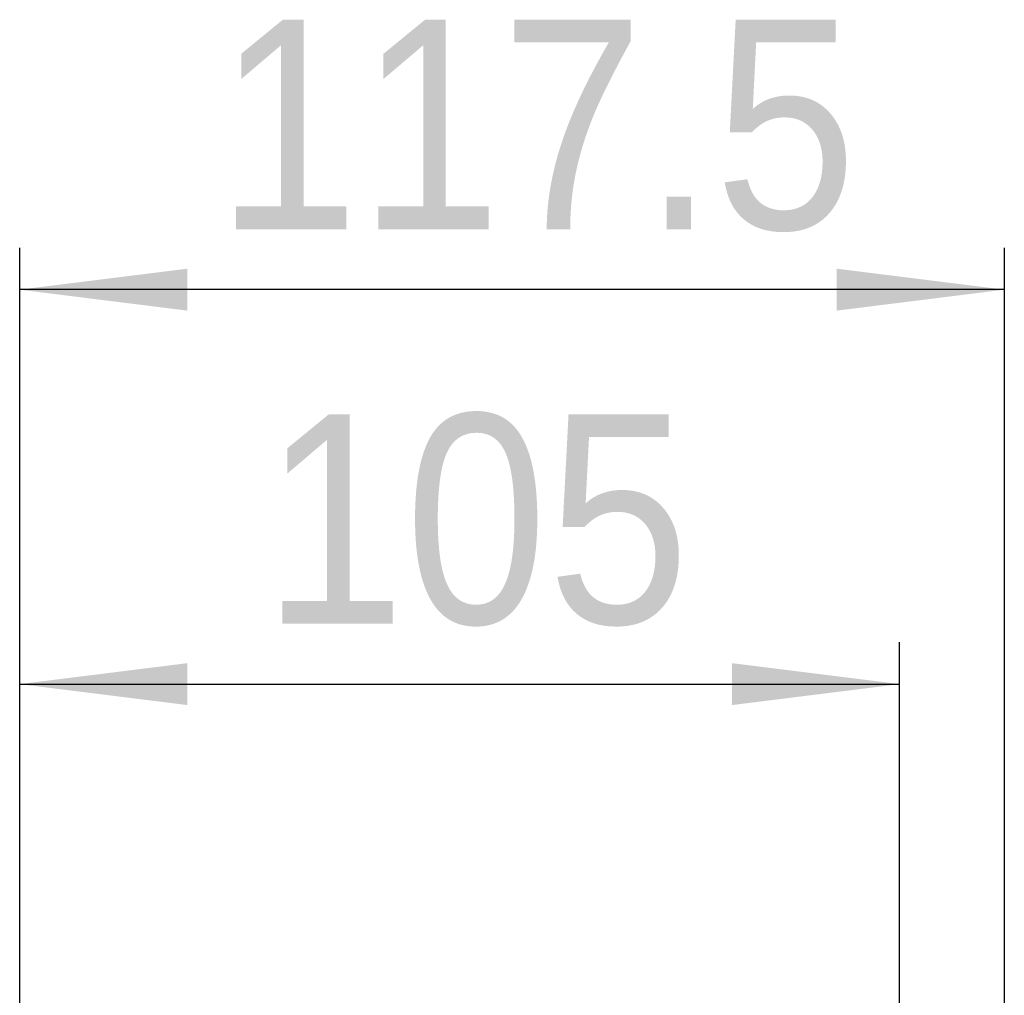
# Paper-space layout 'SW_Model_1' of a CAD drawing. Header units: millimetres. Extents: x 104 to 156, y 72 to 180.
# Tile 6 of 6: x 132 to 143, y 168 to 180. Entities that reach past the tile are written whole.
import ezdxf

# ---------------------------------------------------------------- set-up
doc = ezdxf.new("R2010")
doc.units = ezdxf.units.MM
doc.layers.add('标注层', color=7, linetype='Continuous')
doc.styles.add('SLDTEXTSTYLE5', font='GOTHIC.TTF', dxfattribs={"width": 0.79431})
doc.styles.add('SLDTEXTSTYLE6', font='GOTHIC.TTF', dxfattribs={"width": 0.913})
doc.dimstyles.new('SLDDIMSTYLE0', dxfattribs={"dimtxt": 2.5, "dimasz": 3.5, "dimexe": 0, "dimexo": 0.0625, "dimgap": 0.625, "dimtad": 2, "dimdec": 1, "dimlfac": 10, "dimrnd": 1e-09, "dimzin": 12, "dimdsep": 46, "dimtxsty": 'SLDTEXTSTYLE5', "dimblk1": 'NONE', "dimblk2": 'NONE', "dimsah": 1, "dimcen": 0.09, "dimadec": 0, "dimazin": 3, "dimtfac": 1, "dimtofl": 0, "dimtmove": 0, "dimatfit": 3, "dimldrblk": 'NONE', "dimfxl": 0, "dimfrac": 2, "dimtolj": 1, "dimtzin": 12, "dimarcsym": 0})
doc.dimstyles.new('SLDDIMSTYLE1', dxfattribs={"dimtxt": 2.5, "dimasz": 3.5, "dimexe": 0, "dimexo": 0.0625, "dimgap": 0.625, "dimtad": 2, "dimdec": 0, "dimlfac": 10, "dimrnd": 1e-09, "dimzin": 12, "dimdsep": 46, "dimtxsty": 'SLDTEXTSTYLE5', "dimblk1": 'NONE', "dimblk2": 'NONE', "dimsah": 1, "dimcen": 0.09, "dimadec": 0, "dimazin": 3, "dimtfac": 1, "dimtofl": 0, "dimtmove": 0, "dimatfit": 3, "dimldrblk": 'NONE', "dimfxl": 0, "dimfrac": 2, "dimtolj": 1, "dimtzin": 12, "dimarcsym": 0})

# ---------------------------------------------------------------- blocks, each defined once
blk = doc.blocks.new('_D_8')
at = {"layer": '标注层'}
for p, q in [((131.588, 163.284), (131.588, 172.298)), ((142.088, 166.435), (142.088, 172.298)), ((131.588, 171.798), (142.088, 171.798))]:
    blk.add_line(p, q, dxfattribs=at)
for points in [[(131.588, 171.798), (133.588, 171.548), (133.588, 172.048)], [(142.088, 171.798), (140.088, 172.048), (140.088, 171.548)]]:
    blk.add_solid(points, dxfattribs=at)
at = {"layer": '标注层', "insert": (134.489, 175.02), "char_height": 2.5, "attachment_point": 1, "style": 'SLDTEXTSTYLE6'}
blk.add_mtext('105', dxfattribs=at)
blk = doc.blocks.new('_NONE')
blk = doc.blocks.new('_D_9')
at = {"layer": '标注层'}
for p, q in [((131.588, 163.284), (131.588, 177.006)), ((143.338, 154.657), (143.338, 177.006)), ((143.338, 176.506), (131.588, 176.506))]:
    blk.add_line(p, q, dxfattribs=at)
for points in [[(131.588, 176.506), (133.588, 176.256), (133.588, 176.756)], [(143.338, 176.506), (141.338, 176.756), (141.338, 176.256)]]:
    blk.add_solid(points, dxfattribs=at)
at = {"layer": '标注层', "insert": (133.938, 179.728), "char_height": 2.5, "attachment_point": 1, "style": 'SLDTEXTSTYLE6'}
blk.add_mtext('117.5', dxfattribs=at)

psp = doc.layouts.new('SW_Model_1')

# ---------------------------------------------------------------- dimensions: what is measured, and where the dimension line sits
at = {"layer": '标注层'}
for base, p1, p2, dimstyle, picture, middle in [((143.3377, 176.5057), (131.5877, 162.784), (143.3377, 154.1571), 'SLDDIMSTYLE0', '_D_9', (137.4627, 176.5057)), ((131.5877, 171.7978), (142.0877, 165.9354), (131.5877, 162.784), 'SLDDIMSTYLE1', '_D_8', (136.8377, 171.7978))]:
    dim = psp.add_linear_dim(base=base, p1=p1, p2=p2, dimstyle=dimstyle, dxfattribs=at)
    dim.commit()
    dim.dimension.update_dxf_attribs({"geometry": picture, "text_midpoint": middle, "dimtype": 160})

doc.saveas('drawing.dxf')
